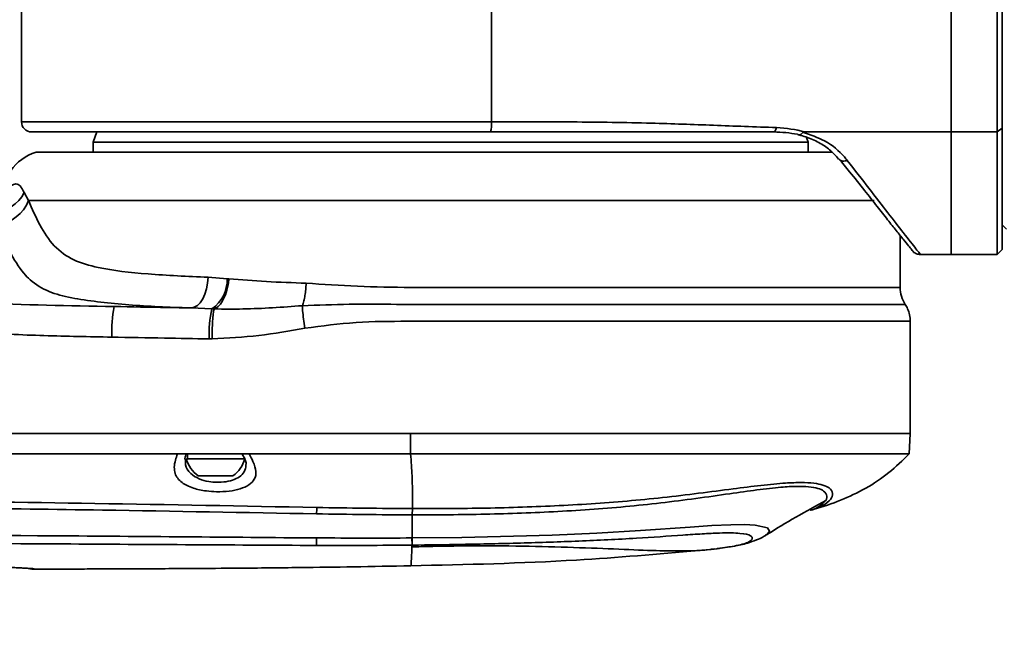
# Model space of a CAD drawing. Header units: millimetres. Extents: x -7686 to -856, y -458 to 6140.
# Tile 96 of 102: x -5514 to -5418, y 5041 to 5101. Entities that reach past the tile are written whole.
import ezdxf

# ---------------------------------------------------------------- set-up
doc = ezdxf.new("R2010")
doc.units = ezdxf.units.MM
doc.header["$LTSCALE"] = 5
doc.header["$PDSIZE"] = -1
doc.dimstyles.new('安装', dxfattribs={"dimtxt": 6, "dimasz": 12, "dimexe": 7, "dimexo": 0.625, "dimtad": 1, "dimtoh": 1, "dimtxsty": 'Standard', "dimcen": 2.5, "dimclrd": 4, "dimclre": 4, "dimclrt": 3, "dimadec": 0, "dimazin": 0, "dimtfac": 1, "dimtmove": 0, "dimatfit": 3, "dimfxl": 1, "dimarcsym": 0})

# ---------------------------------------------------------------- blocks, each defined once
blk = doc.blocks.new('*D99')
at = {"color": 4, "linetype": 'ByBlock', "lineweight": -2, "transparency": 16777216}
blk.add_arc((-5872.083, 5120.187), 289.816, 192.37254, 357.62746, dxfattribs=at)
at = {"color": 4, "linetype": 'ByBlock', "transparency": 16777216}
for points in [[(-5584.515, 5108.231), (-5580.516, 5108.148), (-5582.267, 5120.187)], [(-6157.129, 5057.701), (-6153.205, 5058.477), (-6157.495, 5069.861)]]:
    blk.add_solid(points, dxfattribs=at)
at = {"layer": 'Defpoints', "color": 0, "linetype": 'ByBlock', "transparency": 16777216}
for p in [(-6091.438, 5120.187), (-5347.187, 5120.187), (-5880.906, 5118.631), (-6613.176, 4989.512), (-5986.873, 4854.074)]:
    blk.add_point(p, dxfattribs=at)
at = {"color": 3, "linetype": 'ByBlock', "transparency": 16777216, "insert": (-5847.139, 4835.085), "char_height": 6, "attachment_point": 5, "rotation": 5}
blk.add_mtext('170°', dxfattribs=at)

msp = doc.modelspace()

# ---------------------------------------------------------------- linework, layer by layer
at = {"linetype": 'Continuous', "lineweight": 35}
for p, q in [((-5418.461, 5089.687), (-5418.461, 5148.687)), ((-5417.961, 5148.352), (-5417.961, 5090.046)), ((-5513.961, 5102.687), (-5513.961, 5090.687)), ((-5467.961, 5102.687), (-5467.961, 5090.687)), ((-5513.961, 5090.687), (-5467.961, 5090.687)), ((-5468.056, 5089.687), (-5512.961, 5089.687)), ((-5506.597, 5089.687), (-5506.961, 5088.687)), ((-5437.289, 5089.687), (-5435.383, 5089.687)), ((-5418.461, 5089.687), (-5422.961, 5089.687)), ((-5417.961, 5090.046), (-5418.461, 5089.687)), ((-5418.461, 5077.687), (-5418.461, 5089.687)), ((-5417.961, 5090.046), (-5417.961, 5078.187)), ((-5506.961, 5088.687), (-5506.961, 5087.727)), ((-5436.961, 5088.687), (-5506.961, 5088.687)), ((-5436.961, 5088.687), (-5437.13, 5089.152)), ((-5436.961, 5087.727), (-5436.961, 5088.687)), ((-5434.562, 5087.727), (-5512.538, 5087.727)), ((-5513.699, 5083.766), (-5513.272, 5082.982)), ((-5430.505, 5082.982), (-5513.272, 5082.982)), ((-5417.961, 5080.587), (-5417.561, 5080.187)), ((-5427.961, 5074.475), (-5427.961, 5079.567)), ((-5418.461, 5077.687), (-5417.961, 5078.187)), ((-5422.961, 5077.687), (-5425.961, 5077.687)), ((-5422.961, 5077.687), (-5418.461, 5077.687)), ((-5495.698, 5075.469), (-5493.835, 5075.327)), ((-5493.835, 5075.327), (-5493.668, 5075.307)), ((-5495.335, 5072.379), (-5497.369, 5072.47)), ((-5495.097, 5072.367), (-5495.335, 5072.379)), ((-5426.962, 5060.187), (-5426.962, 5071.16)), ((-5495.302, 5069.428), (-5495.599, 5069.432)), ((-5475.884, 5060.187), (-5475.875, 5058.187)), ((-5427.067, 5058.185), (-5426.962, 5060.19)), ((-5496.684, 5058.187), (-5498.685, 5058.187)), ((-5497.712, 5058.187), (-5497.712, 5057.687)), ((-5496.798, 5058.187), (-5497.712, 5058.187)), ((-5496.684, 5058.187), (-5493.687, 5058.187)), ((-5492.212, 5058.187), (-5496.096, 5058.187)), ((-5493.687, 5058.187), (-5491.69, 5058.187)), ((-5497.812, 5057.687), (-5492.112, 5057.687)), ((-5496.661, 5056.037), (-5493.263, 5056.037)), ((-5475.724, 5049.953), (-5475.707, 5052.22)), ((-5475.722, 5052.22), (-5475.7, 5052.832)), ((-5475.722, 5052.22), (-5475.707, 5052.22)), ((-5475.707, 5052.22), (-5475.682, 5052.831)), ((-5475.682, 5052.831), (-5475.7, 5052.832)), ((-5475.741, 5049.082), (-5475.734, 5049.257)), ((-5475.724, 5049.953), (-5475.739, 5049.953)), ((-5475.734, 5049.257), (-5475.739, 5049.953)), ((-5475.734, 5049.257), (-5475.716, 5049.257)), ((-5475.716, 5049.257), (-5475.724, 5049.953)), ((-5446.837, 5048.797), (-5445.911, 5048.908)), ((-5445.477, 5048.967), (-5444.916, 5049.05)), ((-5512.954, 5046.903), (-5513.495, 5046.994)), ((-5513.135, 5046.954), (-5512.72, 5046.925))]:
    msp.add_line(p, q, dxfattribs=at)
at = {"linetype": 'Continuous', "lineweight": 35, "flags": 128}
for points in [[(-5495.698, 5075.469), (-5495.74, 5074.885), (-5495.843, 5074.323), (-5496.001, 5073.805), (-5496.211, 5073.351), (-5496.462, 5072.978), (-5496.747, 5072.7), (-5497.053, 5072.529), (-5497.369, 5072.47)], [(-5440.938, 5050.357), (-5440.732, 5050.614), (-5440.946, 5050.937), (-5442.148, 5051.215), (-5443.18, 5051.267), (-5444.513, 5051.255), (-5446.38, 5051.169), (-5448.512, 5051.027), (-5453.372, 5050.679), (-5457.658, 5050.424), (-5462.001, 5050.231), (-5470.848, 5050.003), (-5475.724, 5049.953), (-5475.724, 5049.953), (-5475.724, 5049.953)]]:
    msp.add_lwpolyline(points, dxfattribs=at)
at = {"linetype": 'Continuous', "lineweight": 35}
for centre, radius, start, end in [((-5512.961, 5090.687), 1, 180, 270), ((-5470.657, 5090.439), 2.708, 343.87006, 5.24927), ((-5510.961, 5082.982), 5, 108.38919, 180), ((-5516.743, 5085.26), 3.391, 269.60942, 333.85032), ((-5516.629, 5084.218), 3.578, 274.55411, 339.79521), ((-5497.209, 5075.189), 3.377, 303.70976, 2.34332), ((-5490.743, 5070.028), 14.39, 169.69252, 181.66907), ((-5482.492, 5069.745), 13.111, 168.40731, 181.36757), ((-5494.962, 5058.449), 2.95, 194.96102, 234.8337), ((-5494.962, 5058.449), 2.95, 305.1663, 345.03898), ((-5449.446, 5051.107), 35.653, 177.061, 178.06175), ((-5450.979, 5050.255), 34.109, 180.50167, 181.73059)]:
    msp.add_arc(centre, radius, start, end, dxfattribs=at)
for points in [[(-5422.961, 5148.687), (-5422.961, 5147.298), (-5422.961, 5144.518), (-5422.961, 5139.827), (-5422.961, 5134.848), (-5422.961, 5129.62), (-5422.961, 5124.24), (-5422.961, 5118.794), (-5422.961, 5113.37), (-5422.961, 5108.058), (-5422.961, 5102.942), (-5422.961, 5098.118), (-5422.961, 5093.619), (-5422.961, 5090.998), (-5422.961, 5089.687)], [(-5440.063, 5090.123), (-5440.08, 5090.059), (-5440.113, 5089.932), (-5440.18, 5089.795), (-5440.255, 5089.704), (-5440.308, 5089.693), (-5440.335, 5089.687)], [(-5422.961, 5089.687), (-5422.961, 5088.764), (-5422.961, 5086.919), (-5422.961, 5084.534), (-5422.961, 5082.46), (-5422.961, 5080.741), (-5422.961, 5079.384), (-5422.961, 5078.413), (-5422.961, 5077.801), (-5422.961, 5077.725), (-5422.961, 5077.687)], [(-5486.471, 5072.684), (-5486.421, 5072.833), (-5486.321, 5073.131), (-5486.21, 5073.677), (-5486.13, 5074.268), (-5486.11, 5074.681), (-5486.101, 5074.887)], [(-5427.461, 5072.818), (-5427.606, 5073.075), (-5427.894, 5073.591), (-5427.938, 5074.18), (-5427.961, 5074.475)], [(-5426.962, 5060.187), (-5427.008, 5060.187), (-5427.102, 5060.187), (-5427.852, 5060.187), (-5429.041, 5060.187), (-5430.699, 5060.187), (-5432.798, 5060.187), (-5435.318, 5060.187), (-5438.231, 5060.187), (-5441.506, 5060.187), (-5445.107, 5060.187), (-5448.997, 5060.187), (-5453.133, 5060.187), (-5457.471, 5060.187), (-5461.965, 5060.187), (-5466.565, 5060.187), (-5471.226, 5060.187), (-5474.331, 5060.187), (-5475.884, 5060.187)], [(-5475.875, 5058.187), (-5474.326, 5058.187), (-5471.228, 5058.187), (-5466.578, 5058.187), (-5461.988, 5058.187), (-5457.505, 5058.187), (-5453.177, 5058.187), (-5449.051, 5058.187), (-5445.17, 5058.187), (-5441.577, 5058.187), (-5438.31, 5058.187), (-5435.404, 5058.187), (-5432.89, 5058.187), (-5430.796, 5058.187), (-5429.141, 5058.187), (-5427.955, 5058.187), (-5427.206, 5058.187), (-5427.113, 5058.187), (-5427.067, 5058.187)]]:
    msp.add_open_spline(points, degree=3, dxfattribs=at)
for points, knots in [([(-5505.127, 5069.609), (-5507.338, 5069.651), (-5511.762, 5069.734), (-5519.254, 5070.057), (-5526.08, 5070.793), (-5532.152, 5072.064), (-5536.859, 5073.466), (-5541.663, 5075.499), (-5546.419, 5078.413), (-5550.647, 5082.178), (-5554.153, 5086.678), (-5556.686, 5091.353), (-5558.486, 5095.999), (-5559.737, 5100.481), (-5560.643, 5105.091), (-5561.26, 5109.945), (-5561.543, 5114.986), (-5561.556, 5118.452), (-5561.563, 5120.187)], [0, 0, 0, 0, 0.074728, 0.149502, 0.253217, 0.305951, 0.358658, 0.418716, 0.481423, 0.546015, 0.608609, 0.672969, 0.724702, 0.776463, 0.829766, 0.883075, 0.941459, 1, 1, 1, 1]), ([(-5559.204, 5120.187), (-5559.15, 5116.796), (-5559.072, 5111.935), (-5558.322, 5105.642), (-5557.499, 5101.271), (-5556.304, 5096.934), (-5554.589, 5092.501), (-5552.177, 5088.08), (-5548.928, 5083.966), (-5544.936, 5080.502), (-5540.479, 5077.875), (-5535.911, 5076.047), (-5531.456, 5074.803), (-5525.596, 5073.66), (-5516.721, 5072.791), (-5509.305, 5072.673), (-5504.901, 5072.603)], [0, 0, 0, 0, 0.11944, 0.171183, 0.223144, 0.276078, 0.329525, 0.39038, 0.452887, 0.513282, 0.575678, 0.634415, 0.686312, 0.738577, 0.844734, 1, 1, 1, 1]), ([(-5467.961, 5090.687), (-5467.961, 5090.687), (-5467.298, 5090.687), (-5465.974, 5090.687), (-5463.996, 5090.686), (-5462.028, 5090.681), (-5459.398, 5090.668), (-5456.136, 5090.636), (-5452.538, 5090.563), (-5449.252, 5090.457), (-5446.225, 5090.342), (-5443.19, 5090.222), (-5441.106, 5090.156), (-5440.063, 5090.123)], [0, 0, 0, 0, 0.000002, 0.067188, 0.134516, 0.202237, 0.270075, 0.408321, 0.547287, 0.660443, 0.773662, 0.886745, 1, 1, 1, 1]), ([(-5440.335, 5089.687), (-5442.421, 5089.687), (-5446.599, 5089.687), (-5452.995, 5089.687), (-5458.874, 5089.687), (-5464.05, 5089.687), (-5466.721, 5089.687), (-5468.056, 5089.687)], [0, 0, 0, 0, 0.228936, 0.458469, 0.72613, 0.863086, 1, 1, 1, 1]), ([(-5438.005, 5089.472), (-5438.762, 5089.579), (-5439.52, 5089.687), (-5440.335, 5089.687), (-5440.335, 5089.687)], [0, 0, 0, 0, 0.999978, 1, 1, 1, 1]), ([(-5440.063, 5090.123), (-5439.11, 5090.039), (-5438.158, 5089.954), (-5437.289, 5089.687), (-5437.289, 5089.687)], [0, 0, 0, 0, 0.99998, 1, 1, 1, 1]), ([(-5437.487, 5089.648), (-5437.541, 5089.582), (-5437.649, 5089.45), (-5437.817, 5089.378), (-5437.929, 5089.404), (-5437.987, 5089.452), (-5438.001, 5089.468), (-5438.005, 5089.472)], [0, 0, 0, 0, 0.2955747, 0.5911474, 0.8867682, 0.9713855, 1, 1, 1, 1]), ([(-5437.289, 5089.687), (-5437.311, 5089.687), (-5437.348, 5089.686), (-5437.401, 5089.682), (-5437.44, 5089.675), (-5437.467, 5089.664), (-5437.48, 5089.656), (-5437.485, 5089.651), (-5437.487, 5089.648)], [0, 0, 0, 0, 0.31893, 0.54093, 0.776298, 0.870586, 0.950069, 1, 1, 1, 1]), ([(-5437.487, 5089.648), (-5436.74, 5089.401), (-5435.084, 5088.854), (-5433.792, 5087.714), (-5433.225, 5087.016), (-5433.131, 5086.901)], [0, 0, 0, 0, 0.40717, 0.901988, 1, 1, 1, 1]), ([(-5422.961, 5089.687), (-5424.874, 5089.687), (-5428.693, 5089.687), (-5432.85, 5089.687), (-5435.054, 5089.687), (-5435.383, 5089.687)], [0, 0, 0, 0, 0.460521, 0.919474, 1, 1, 1, 1]), ([(-5437.89, 5089.398), (-5437.879, 5089.396), (-5437.395, 5089.299), (-5436.484, 5088.971), (-5435.322, 5088.344), (-5434.506, 5087.673), (-5434.123, 5087.21), (-5433.977, 5087.033)], [0, 0, 0, 0, 0.006134, 0.274486, 0.555747, 0.830093, 1, 1, 1, 1]), ([(-5433.981, 5087.075), (-5433.62, 5086.643), (-5432.71, 5085.553), (-5431.452, 5083.977), (-5430.204, 5082.397), (-5429.177, 5081.086), (-5428.31, 5079.997), (-5427.619, 5079.143), (-5427.111, 5078.517), (-5426.799, 5078.133), (-5426.747, 5078.069), (-5426.721, 5078.037)], [0, 0, 0, 0, 0.0840616, 0.2120586, 0.3323541, 0.4473504, 0.5552493, 0.6679397, 0.7799597, 0.8903923, 1, 1, 1, 1]), ([(-5433.96, 5087.049), (-5433.942, 5087.026), (-5433.889, 5086.957), (-5433.753, 5086.884), (-5433.564, 5086.836), (-5433.351, 5086.837), (-5433.204, 5086.88), (-5433.131, 5086.901)], [0, 0, 0, 0, 0.106007, 0.329505, 0.553003, 0.776502, 1, 1, 1, 1]), ([(-5433.13, 5086.901), (-5432.406, 5085.968), (-5430.949, 5084.093), (-5429.102, 5081.691), (-5427.464, 5079.588), (-5426.489, 5078.353), (-5426.028, 5077.772), (-5425.983, 5077.715), (-5425.961, 5077.687)], [0, 0, 0, 0, 0.178565, 0.359069, 0.541538, 0.766164, 0.882452, 1, 1, 1, 1]), ([(-5515.605, 5082.982), (-5515.55, 5083.242), (-5515.409, 5083.902), (-5514.973, 5084.446), (-5514.497, 5084.663), (-5514.077, 5084.497), (-5513.822, 5084.004), (-5513.699, 5083.766)], [0, 0, 0, 0, 0.136136, 0.346417, 0.568897, 0.791288, 1, 1, 1, 1]), ([(-5513.272, 5082.982), (-5512.924, 5082.169), (-5512.225, 5080.532), (-5510.799, 5078.395), (-5508.879, 5077.043), (-5505.92, 5076.236), (-5501.682, 5075.732), (-5497.713, 5075.558), (-5495.698, 5075.469)], [0, 0, 0, 0, 0.124506, 0.250601, 0.382117, 0.519285, 0.756016, 1, 1, 1, 1]), ([(-5497.369, 5072.47), (-5497.53, 5072.475), (-5499.794, 5072.537), (-5502.945, 5072.703), (-5506.581, 5073.064), (-5509.121, 5073.423), (-5511.352, 5074.005), (-5512.81, 5074.878), (-5514.07, 5076.192), (-5515.172, 5077.971), (-5515.952, 5079.753), (-5516.345, 5080.652)], [0, 0, 0, 0, 0.016939, 0.238252, 0.351496, 0.465615, 0.581845, 0.700924, 0.747925, 0.872821, 1, 1, 1, 1]), ([(-5426.71, 5078.044), (-5426.697, 5078.022), (-5426.614, 5077.89), (-5426.347, 5077.737), (-5426.089, 5077.704), (-5425.961, 5077.687)], [0, 0, 0, 0, 0.089784, 0.544892, 1, 1, 1, 1]), ([(-5493.668, 5075.307), (-5493.67, 5075.28), (-5493.699, 5074.909), (-5493.824, 5074.2), (-5494.153, 5073.322), (-5494.591, 5072.651), (-5494.926, 5072.463), (-5495.094, 5072.369)], [0, 0, 0, 0, 0.019803, 0.270036, 0.513361, 0.756681, 1, 1, 1, 1]), ([(-5493.668, 5075.307), (-5492.454, 5075.214), (-5490.014, 5075.025), (-5487.409, 5074.933), (-5486.101, 5074.887)], [0, 0, 0, 0, 0.497599, 1, 1, 1, 1]), ([(-5486.101, 5074.887), (-5484.438, 5074.778), (-5481.089, 5074.558), (-5477.469, 5074.475), (-5473.149, 5074.477), (-5468.042, 5074.475), (-5460.739, 5074.476), (-5453.688, 5074.475), (-5447.218, 5074.475), (-5441.393, 5074.475), (-5436.486, 5074.475), (-5432.541, 5074.475), (-5429.865, 5074.475), (-5428.252, 5074.475), (-5428.058, 5074.475), (-5427.961, 5074.475)], [0, 0, 0, 0, 0.062516, 0.125913, 0.130849, 0.218435, 0.30856, 0.396146, 0.486271, 0.573856, 0.663982, 0.751567, 0.841693, 0.91995, 1, 1, 1, 1]), ([(-5504.901, 5072.603), (-5503.168, 5072.573), (-5500.656, 5072.53), (-5498.147, 5072.484), (-5497.369, 5072.47)], [0, 0, 0, 0, 0.690058, 1, 1, 1, 1]), ([(-5495.097, 5072.367), (-5495.11, 5072.328), (-5495.151, 5072.207), (-5495.213, 5071.773), (-5495.27, 5070.996), (-5495.297, 5070.194), (-5495.302, 5069.659), (-5495.302, 5069.458), (-5495.302, 5069.428)], [0, 0, 0, 0, 0.113674, 0.360043, 0.606416, 0.852797, 0.97781, 1, 1, 1, 1]), ([(-5495.094, 5072.369), (-5495.095, 5072.368), (-5495.096, 5072.367), (-5495.097, 5072.367), (-5495.097, 5072.367)], [0, 0, 0, 0, 0.769856, 1, 1, 1, 1]), ([(-5486.471, 5072.684), (-5488.413, 5072.543), (-5491.299, 5072.333), (-5494.157, 5072.36), (-5495.094, 5072.369)], [0, 0, 0, 0, 0.672372, 1, 1, 1, 1]), ([(-5427.461, 5072.818), (-5427.541, 5072.818), (-5427.718, 5072.818), (-5429.302, 5072.818), (-5432.115, 5072.818), (-5436.112, 5072.818), (-5441.08, 5072.818), (-5446.976, 5072.818), (-5453.526, 5072.817), (-5460.659, 5072.818), (-5467.114, 5072.816), (-5472.694, 5072.82), (-5477.291, 5072.806), (-5481.891, 5072.861), (-5484.945, 5072.743), (-5486.471, 5072.684)], [0, 0, 0, 0, 0.071176, 0.158648, 0.248656, 0.336119, 0.426118, 0.513603, 0.603626, 0.69109, 0.781089, 0.835032, 0.888984, 0.944502, 1, 1, 1, 1]), ([(-5486.471, 5072.684), (-5486.463, 5072.527), (-5486.443, 5072.152), (-5486.362, 5071.392), (-5486.268, 5070.785), (-5486.221, 5070.482)], [0, 0, 0, 0, 0.266034, 0.633023, 1, 1, 1, 1]), ([(-5427.461, 5072.818), (-5427.377, 5072.676), (-5427.186, 5072.353), (-5427.001, 5071.79), (-5426.975, 5071.37), (-5426.962, 5071.16)], [0, 0, 0, 0, 0.2821377, 0.6410688, 1, 1, 1, 1]), ([(-5486.221, 5070.482), (-5487.719, 5070.217), (-5490.722, 5069.685), (-5493.773, 5069.514), (-5495.302, 5069.428)], [0, 0, 0, 0, 0.498932, 1, 1, 1, 1]), ([(-5426.962, 5071.16), (-5426.962, 5071.16), (-5426.962, 5071.16), (-5427.329, 5071.16), (-5429.015, 5071.16), (-5431.913, 5071.16), (-5435.984, 5071.16), (-5441.117, 5071.16), (-5447.077, 5071.16), (-5453.806, 5071.16), (-5460.993, 5071.16), (-5468.56, 5071.157), (-5475.336, 5071.167), (-5481.229, 5071.141), (-5484.554, 5070.702), (-5486.221, 5070.482)], [0, 0, 0, 0, 0.000001, 0.082213, 0.166494, 0.254492, 0.345044, 0.432965, 0.523433, 0.611517, 0.702164, 0.790256, 0.880909, 0.940284, 1, 1, 1, 1]), ([(-5495.599, 5069.432), (-5497.056, 5069.459), (-5500.23, 5069.519), (-5503.408, 5069.577), (-5505.127, 5069.609)], [0, 0, 0, 0, 0.459079, 1, 1, 1, 1]), ([(-5475.884, 5060.187), (-5476.409, 5060.187), (-5477.528, 5060.187), (-5479.338, 5060.187), (-5481.409, 5060.187), (-5483.734, 5060.187), (-5487.335, 5060.187), (-5492.442, 5060.187), (-5499.36, 5060.187), (-5507.301, 5060.187), (-5516.281, 5060.187), (-5526.155, 5060.187), (-5536.752, 5060.187), (-5547.846, 5060.187), (-5559.925, 5060.187), (-5572.907, 5060.187), (-5586.486, 5060.187), (-5599.725, 5060.187), (-5612.433, 5060.187), (-5623.665, 5060.187), (-5633.655, 5060.187), (-5642.291, 5060.187), (-5650.701, 5060.187), (-5658.894, 5060.187), (-5664.36, 5060.187), (-5667.094, 5060.187)], [0, 0, 0, 0, 0.008257, 0.017605, 0.028537, 0.040946, 0.054276, 0.085301, 0.121319, 0.162944, 0.209844, 0.262011, 0.317559, 0.375704, 0.435651, 0.506638, 0.578995, 0.648443, 0.714269, 0.778489, 0.824931, 0.871322, 0.914261, 0.957114, 1, 1, 1, 1]), ([(-5475.884, 5060.187), (-5478.845, 5060.187), (-5484.763, 5060.187), (-5493.625, 5060.187), (-5502.54, 5060.187), (-5511.447, 5060.187), (-5520.395, 5060.187), (-5531.029, 5060.187), (-5543.368, 5060.187), (-5557.446, 5060.187), (-5572.116, 5060.187), (-5587.452, 5060.187), (-5603.39, 5060.187), (-5619.342, 5060.187), (-5635.289, 5060.187), (-5651.188, 5060.187), (-5661.81, 5060.187), (-5667.094, 5060.187)], [0, 0, 0, 0, 0.0466889, 0.093325, 0.1394988, 0.1866279, 0.232942, 0.2796469, 0.3531057, 0.4260678, 0.4999979, 0.582822, 0.6663898, 0.7499989, 0.8333334, 0.9170899, 1, 1, 1, 1]), ([(-5426.962, 5060.187), (-5427.008, 5060.187), (-5427.101, 5060.187), (-5427.852, 5060.187), (-5429.041, 5060.187), (-5430.699, 5060.187), (-5432.799, 5060.187), (-5435.318, 5060.187), (-5438.231, 5060.187), (-5441.506, 5060.187), (-5445.108, 5060.187), (-5448.997, 5060.187), (-5453.133, 5060.187), (-5457.471, 5060.187), (-5461.965, 5060.187), (-5466.565, 5060.187), (-5471.226, 5060.187), (-5474.331, 5060.187), (-5475.884, 5060.187)], [0, 0, 0, 0, 0.0625, 0.125, 0.1875, 0.25, 0.3125, 0.375, 0.4375, 0.5, 0.5625, 0.625, 0.6875, 0.75, 0.8125, 0.875, 0.9375, 1, 1, 1, 1]), ([(-5571.371, 5058.187), (-5567.322, 5058.187), (-5559.191, 5058.187), (-5547.098, 5058.187), (-5535.302, 5058.187), (-5524.12, 5058.187), (-5513.781, 5058.187), (-5505.396, 5058.187), (-5500.484, 5058.187), (-5498.685, 5058.187)], [0, 0, 0, 0, 0.167143, 0.335583, 0.498887, 0.653711, 0.796876, 0.925595, 1, 1, 1, 1]), ([(-5498.685, 5058.187), (-5498.685, 5058.187), (-5498.767, 5057.975), (-5499.009, 5057.279), (-5499.071, 5056.292), (-5498.399, 5055.382), (-5497.258, 5054.817), (-5496.013, 5054.547), (-5494.783, 5054.457), (-5493.608, 5054.514), (-5492.497, 5054.742), (-5491.631, 5055.133), (-5491.087, 5055.697), (-5490.941, 5056.462), (-5491.213, 5057.307), (-5491.546, 5057.927), (-5491.69, 5058.187), (-5491.69, 5058.187)], [0, 0, 0, 0, 0.000003, 0.050006, 0.171612, 0.274294, 0.360524, 0.435346, 0.48805, 0.554362, 0.620905, 0.689567, 0.763555, 0.845533, 0.93875, 0.999997, 1, 1, 1, 1]), ([(-5497.955, 5057.637), (-5497.957, 5057.648), (-5497.973, 5057.734), (-5497.948, 5057.932), (-5497.85, 5058.152), (-5497.839, 5058.176)], [0, 0, 0, 0, 0.109982, 0.900222, 1, 1, 1, 1]), ([(-5492.369, 5058.171), (-5492.298, 5058.06), (-5492.108, 5057.761), (-5491.979, 5057.399), (-5491.972, 5057.283), (-5491.969, 5057.231)], [0, 0, 0, 0, 0.248225, 0.664269, 1, 1, 1, 1]), ([(-5491.69, 5058.187), (-5489.951, 5058.187), (-5486.777, 5058.187), (-5482.451, 5058.187), (-5478.923, 5058.187), (-5476.818, 5058.187), (-5475.875, 5058.187)], [0, 0, 0, 0, 0.329362, 0.601177, 0.821234, 1, 1, 1, 1]), ([(-5475.7, 5052.832), (-5475.694, 5053.231), (-5475.686, 5053.878), (-5475.699, 5054.977), (-5475.731, 5055.966), (-5475.779, 5056.973), (-5475.845, 5057.807), (-5475.875, 5058.187)], [0, 0, 0, 0, 0.328341, 0.530566, 0.711647, 0.868666, 1, 1, 1, 1]), ([(-5436.709, 5052.668), (-5436.594, 5052.701), (-5435.606, 5052.985), (-5433.77, 5053.606), (-5431.298, 5054.764), (-5429.021, 5056.286), (-5427.718, 5057.553), (-5427.067, 5058.187)], [0, 0, 0, 0, 0.031967, 0.274048, 0.516044, 0.757961, 1, 1, 1, 1]), ([(-5491.975, 5057.233), (-5491.991, 5057.009), (-5492.023, 5056.565), (-5492.437, 5056.043), (-5493.084, 5055.66), (-5493.922, 5055.436), (-5494.807, 5055.38), (-5495.731, 5055.468), (-5496.671, 5055.732), (-5497.509, 5056.288), (-5497.946, 5056.945), (-5497.914, 5057.462), (-5497.903, 5057.635)], [0, 0, 0, 0, 0.105445, 0.209408, 0.304797, 0.396283, 0.486873, 0.558865, 0.661707, 0.781857, 0.927203, 1, 1, 1, 1]), ([(-5475.707, 5052.22), (-5475.707, 5052.22), (-5474.66, 5052.219), (-5471.241, 5052.225), (-5465.45, 5052.331), (-5458.358, 5052.692), (-5452.494, 5053.227), (-5447.921, 5053.816), (-5444.743, 5054.269), (-5441.929, 5054.673), (-5439.733, 5054.931), (-5438.069, 5055.023), (-5436.855, 5054.986), (-5435.975, 5054.822), (-5435.304, 5054.516), (-5435.039, 5054.052), (-5435.267, 5053.444), (-5435.85, 5053.082), (-5436.156, 5052.893)], [0, 0, 0, 0, 0.000001, 0.053421, 0.174512, 0.295601, 0.416192, 0.477512, 0.538742, 0.591813, 0.644774, 0.685052, 0.72533, 0.765915, 0.806534, 0.868781, 0.931134, 1, 1, 1, 1]), ([(-5436.716, 5052.666), (-5436.716, 5052.666), (-5436.261, 5052.795), (-5435.457, 5053.114), (-5434.704, 5053.705), (-5434.476, 5054.328), (-5434.77, 5054.817), (-5435.458, 5055.145), (-5436.356, 5055.335), (-5437.591, 5055.4), (-5439.29, 5055.338), (-5441.531, 5055.114), (-5444.404, 5054.746), (-5447.655, 5054.322), (-5452.286, 5053.767), (-5458.211, 5053.258), (-5465.359, 5052.92), (-5471.193, 5052.825), (-5474.634, 5052.83), (-5475.682, 5052.831)], [0, 0, 0, 0, 0.000001, 0.064077, 0.128097, 0.186564, 0.244942, 0.283506, 0.322041, 0.360672, 0.399303, 0.45001, 0.500804, 0.558587, 0.616449, 0.727648, 0.839359, 0.951061, 1, 1, 1, 1]), ([(-5485.052, 5052.935), (-5492.295, 5053.075), (-5513.494, 5053.483), (-5539.349, 5053.745), (-5562.33, 5053.647), (-5588.823, 5053.403), (-5623.59, 5052.549), (-5653.991, 5052.146), (-5666.922, 5051.974)], [0, 0, 0, 0, 0.119496, 0.349705, 0.42643, 0.49854, 0.786691, 1, 1, 1, 1]), ([(-5666.914, 5051.392), (-5666.914, 5051.392), (-5653.977, 5051.45), (-5623.576, 5051.991), (-5588.808, 5052.76), (-5557.545, 5053.052), (-5534.319, 5053.062), (-5508.478, 5052.748), (-5492.066, 5052.443), (-5485.078, 5052.313)], [0, 0, 0, 0, 0, 0.213425, 0.501583, 0.573682, 0.729196, 0.884711, 1, 1, 1, 1]), ([(-5441.015, 5050.286), (-5440.066, 5050.863), (-5438.15, 5052.029), (-5436.2, 5053.087), (-5435.216, 5053.621)], [0, 0, 0, 0, 0.495283, 1, 1, 1, 1]), ([(-5485.078, 5052.313), (-5483.52, 5052.288), (-5480.401, 5052.239), (-5477.282, 5052.226), (-5475.722, 5052.22)], [0, 0, 0, 0, 0.499778, 1, 1, 1, 1]), ([(-5475.7, 5052.832), (-5475.7, 5052.832), (-5477.259, 5052.836), (-5480.377, 5052.863), (-5483.494, 5052.911), (-5485.052, 5052.935)], [0, 0, 0, 0, 0.000006, 0.500151, 1, 1, 1, 1]), ([(-5436.748, 5052.657), (-5436.737, 5052.66), (-5436.726, 5052.663), (-5436.716, 5052.666), (-5436.716, 5052.666)], [0, 0, 0, 0, 0.999378, 1, 1, 1, 1]), ([(-5436.709, 5052.668), (-5436.709, 5052.668), (-5436.709, 5052.668), (-5436.709, 5052.668), (-5436.709, 5052.668), (-5436.71, 5052.668), (-5436.711, 5052.667), (-5436.713, 5052.667), (-5436.715, 5052.666), (-5436.716, 5052.666)], [0, 0, 0, 0, 0.000915, 0.002945, 0.011054, 0.043202, 0.171445, 0.68407, 1, 1, 1, 1]), ([(-5485.087, 5049.957), (-5493.639, 5050.029), (-5519.629, 5050.248), (-5549.979, 5050.443), (-5589.222, 5050.23), (-5623.221, 5049.639), (-5652.865, 5049.437), (-5665.062, 5049.354)], [0, 0, 0, 0, 0.142561, 0.433226, 0.505879, 0.796691, 1, 1, 1, 1]), ([(-5475.716, 5049.257), (-5474.098, 5049.278), (-5470.565, 5049.323), (-5465.12, 5049.449), (-5459.397, 5049.636), (-5454.046, 5049.898), (-5449.989, 5050.181), (-5447.313, 5050.36), (-5445.284, 5050.463), (-5443.451, 5050.446), (-5442.527, 5050.208), (-5442.354, 5049.913), (-5442.684, 5049.561), (-5443.648, 5049.227), (-5444.93, 5049.043), (-5445.572, 5048.951)], [0, 0, 0, 0, 0.092695, 0.202342, 0.311988, 0.421266, 0.513048, 0.553644, 0.594141, 0.657038, 0.719938, 0.771432, 0.823059, 0.911455, 1, 1, 1, 1]), ([(-5444.916, 5049.05), (-5444.677, 5049.084), (-5444.006, 5049.178), (-5443.096, 5049.374), (-5442.112, 5049.714), (-5441.492, 5049.963), (-5441.181, 5050.175), (-5441.137, 5050.205)], [0, 0, 0, 0, 0.205328, 0.577261, 0.808021, 0.972769, 1, 1, 1, 1]), ([(-5441.146, 5050.218), (-5441.091, 5050.237), (-5440.97, 5050.279), (-5440.949, 5050.33), (-5440.938, 5050.357)], [0, 0, 0, 0, 0.460028, 1, 1, 1, 1]), ([(-5665.072, 5048.722), (-5652.872, 5048.784), (-5623.225, 5048.935), (-5589.224, 5049.469), (-5549.979, 5049.643), (-5519.625, 5049.422), (-5493.629, 5049.274), (-5485.072, 5049.225)], [0, 0, 0, 0, 0.2033318, 0.4941022, 0.5667393, 0.8573904, 1, 1, 1, 1]), ([(-5475.739, 5049.953), (-5477.261, 5049.951), (-5480.376, 5049.945), (-5483.492, 5049.953), (-5485.087, 5049.957)], [0, 0, 0, 0, 0.488295, 1, 1, 1, 1]), ([(-5485.072, 5049.225), (-5483.478, 5049.225), (-5480.365, 5049.225), (-5477.253, 5049.243), (-5475.734, 5049.257), (-5475.734, 5049.257)], [0, 0, 0, 0, 0.51216, 0.999994, 1, 1, 1, 1]), ([(-5475.741, 5049.082), (-5475.135, 5049.099), (-5473.924, 5049.132), (-5472.097, 5049.164), (-5469.066, 5049.194), (-5464.865, 5049.169), (-5459.822, 5049.034), (-5455.368, 5048.85), (-5451.722, 5048.699), (-5449.473, 5048.671), (-5448.185, 5048.701), (-5447.488, 5048.737), (-5447.012, 5048.777), (-5446.895, 5048.79), (-5446.837, 5048.797)], [0, 0, 0, 0, 0.042628, 0.08522, 0.127885, 0.25564, 0.383939, 0.513044, 0.640604, 0.765996, 0.825715, 0.88505, 0.942906, 1, 1, 1, 1]), ([(-5475.841, 5047.236), (-5475.841, 5047.235), (-5475.841, 5047.235), (-5475.829, 5047.431), (-5475.793, 5047.986), (-5475.758, 5048.71), (-5475.741, 5049.082)], [0, 0, 0, 0, 0.229614, 0.469517, 0.727469, 1, 1, 1, 1]), ([(-5475.841, 5047.236), (-5470.431, 5047.353), (-5461.039, 5047.557), (-5451.682, 5048.379), (-5447.713, 5048.728)], [0, 0, 0, 0, 0.575943, 1, 1, 1, 1]), ([(-5446.584, 5048.827), (-5446.475, 5048.84), (-5446.321, 5048.858), (-5446.171, 5048.876), (-5446.128, 5048.882)], [0, 0, 0, 0, 0.712157, 1, 1, 1, 1]), ([(-5445.572, 5048.951), (-5445.684, 5048.936), (-5445.795, 5048.922), (-5445.911, 5048.908), (-5445.911, 5048.908)], [0, 0, 0, 0, 0.999946, 1, 1, 1, 1]), ([(-5512.72, 5046.925), (-5512.714, 5046.935), (-5512.703, 5046.953), (-5513.539, 5047.007), (-5514.904, 5047.07), (-5516.697, 5047.126), (-5518.034, 5047.132), (-5518.691, 5047.136)], [0, 0, 0, 0, 0.201885, 0.40428, 0.606065, 0.806486, 1, 1, 1, 1]), ([(-5518.69, 5047.13), (-5518.672, 5047.13), (-5518.213, 5047.133), (-5517.298, 5047.123), (-5516.039, 5047.099), (-5514.917, 5047.063), (-5513.993, 5047.023), (-5513.414, 5046.991), (-5513.129, 5046.97), (-5513.125, 5046.969), (-5513.124, 5046.969)], [0, 0, 0, 0, 0.006711, 0.171461, 0.336707, 0.502737, 0.670247, 0.837723, 0.95375, 1, 1, 1, 1]), ([(-5512.954, 5046.903), (-5512.47, 5046.904), (-5511.474, 5046.906), (-5509.92, 5046.911), (-5508.189, 5046.916), (-5506.042, 5046.924), (-5503.374, 5046.934), (-5500.351, 5046.947), (-5496.75, 5046.967), (-5492.233, 5047.002), (-5486.968, 5047.051), (-5481.342, 5047.132), (-5477.709, 5047.2), (-5475.841, 5047.236)], [0, 0, 0, 0, 0.039122, 0.080491, 0.125613, 0.179068, 0.254036, 0.341216, 0.423401, 0.545153, 0.706348, 0.848945, 1, 1, 1, 1]), ([(-5512.954, 5046.903), (-5512.954, 5046.903), (-5512.954, 5046.906), (-5512.837, 5046.916), (-5512.72, 5046.925)], [0, 0, 0, 0, 0.000014, 1, 1, 1, 1])]:
    msp.add_open_spline(points, degree=3, knots=knots, dxfattribs=at)

# ---------------------------------------------------------------- dimensions: what is measured, and where the dimension line sits
at = {"color": 1, "linetype": 'ByBlock'}
dim = msp.add_angular_dim_2l(base=(-5986.873, 4854.074), line1=((-5347.187, 5120.187), (-6091.438, 5120.187)), line2=((-5880.906, 5118.631), (-6613.176, 4989.512)), dimstyle='安装', dxfattribs=at)
dim.commit()
dim.dimension.update_dxf_attribs({"geometry": '*D99', "text_midpoint": (-5847.139, 4835.085)})

doc.saveas('drawing.dxf')
